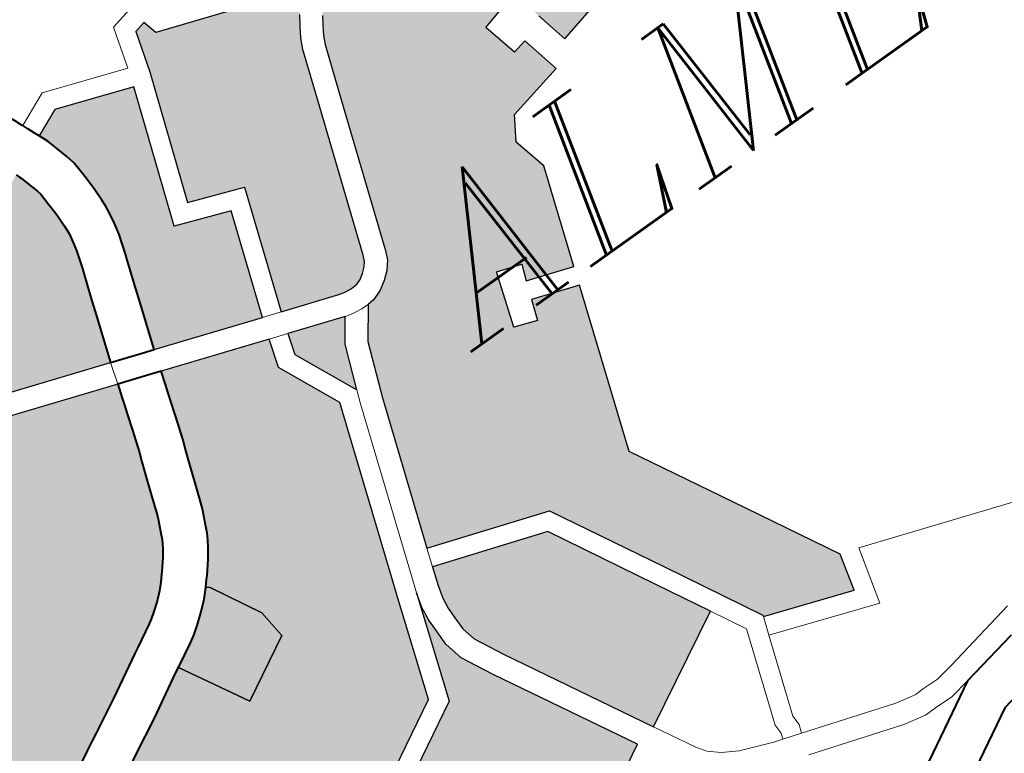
# Model space of a CAD drawing. Header units: metres. Extents: x 148316 to 148653, y 486436 to 486744.
# Tile 64 of 110: x 148546.57 to 148549.61, y 486715.5 to 486717.77. Entities that reach past the tile are written whole.
import ezdxf

# ---------------------------------------------------------------- set-up
doc = ezdxf.new("R2010")
doc.units = ezdxf.units.M
doc.header["$MEASUREMENT"] = 0
for name, color, linetype, lineweight in [('WVB-pen-brm-dik 018', 6, 'Continuous', 13), ('WVB-pen-dik 035', 1, 'Continuous', 40), ('WVB-raster-20%', 254, 'Continuous', 30), ('WVB-raster-60%', 253, 'Continuous', 30), ('WVB-tekst-dik 035', 1, 'Continuous', 40)]:
    doc.layers.add(name, color=color, linetype=linetype, lineweight=lineweight)
doc.styles.add('1 200   cursief   0.18', font='ITALICS.shx', dxfattribs={"height": 0.36})

# ---------------------------------------------------------------- blocks, each defined once
blk = doc.blocks.new('INZET')
at = {"layer": 'WVB-raster-20%'}
for points in [[(-0.09397846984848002, -0.07600942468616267), (-0.09416132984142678, -0.07526239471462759), (-0.09453794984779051, -0.07535419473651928), (-0.09449507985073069, -0.07552937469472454), (-0.0948180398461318, -0.07560842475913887), (-0.09486091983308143, -0.07543324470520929), (-0.09511582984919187, -0.07549590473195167), (-0.09504254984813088, -0.07579531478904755), (-0.09522563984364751, -0.07584012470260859), (-0.09529898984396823, -0.07554047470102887), (-0.09617760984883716, -0.0757559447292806), (-0.09629928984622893, -0.07523368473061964), (-0.09642027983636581, -0.0747159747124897), (-0.09695819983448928, -0.0725002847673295), (-0.0964528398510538, -0.07237037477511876), (-0.09604965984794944, -0.07227861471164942), (-0.09568393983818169, -0.07219420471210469), (-0.0955615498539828, -0.07218513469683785), (-0.09543777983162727, -0.07220647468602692), (-0.09531680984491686, -0.07226435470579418), (-0.0951421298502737, -0.07232481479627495), (-0.09497005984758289, -0.07235350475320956), (-0.09479709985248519, -0.07234659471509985), (-0.09462110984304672, -0.07232050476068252), (-0.09425793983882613, -0.07222523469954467), (-0.09198603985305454, -0.07166697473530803), (-0.08971970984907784, -0.07110376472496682), (-0.08923658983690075, -0.0709867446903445), (-0.08876232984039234, -0.0728303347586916), (-0.08906589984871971, -0.07371299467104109), (-0.09098083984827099, -0.07419204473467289), (-0.09337588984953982, -0.07475858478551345), (-0.09312107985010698, -0.07579955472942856)], [(-0.1011209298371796, -0.07698256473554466), (-0.1012231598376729, -0.07696795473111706), (-0.1013061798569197, -0.07694842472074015), (-0.102185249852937, -0.07664783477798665), (-0.1015314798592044, -0.07475421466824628), (-0.1023822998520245, -0.07443783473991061), (-0.1016886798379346, -0.07245863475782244), (-0.1015040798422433, -0.07182533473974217), (-0.1013211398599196, -0.07178467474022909), (-0.1012625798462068, -0.0720171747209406), (-0.09925202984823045, -0.07270875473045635), (-0.09852957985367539, -0.0725463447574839), (-0.09863433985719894, -0.07259218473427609), (-0.09876906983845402, -0.07264992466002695), (-0.09891148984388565, -0.07274058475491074), (-0.09905117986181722, -0.07283583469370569), (-0.09917167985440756, -0.07294296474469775), (-0.09929209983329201, -0.07307679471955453), (-0.09938811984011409, -0.07322405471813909), (-0.09948727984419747, -0.07338520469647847), (-0.0995653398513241, -0.0735478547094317), (-0.09986960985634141, -0.07442013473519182), (-0.1006479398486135, -0.0766683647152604), (-0.1006882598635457, -0.07676245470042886), (-0.1007378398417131, -0.07682348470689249), (-0.1008216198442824, -0.07689331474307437), (-0.1009117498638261, -0.0769519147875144), (-0.1009870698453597, -0.07697830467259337), (-0.1010680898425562, -0.07698256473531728)], [(-0.1024691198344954, -0.0765507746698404), (-0.1041190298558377, -0.07598661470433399), (-0.1038727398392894, -0.07525676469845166), (-0.1037824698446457, -0.07499080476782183), (-0.1036511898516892, -0.07460408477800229), (-0.1036313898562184, -0.07454570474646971), (-0.1035306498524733, -0.07422876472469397), (-0.1034894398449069, -0.07404604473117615), (-0.1034560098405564, -0.07386295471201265), (-0.1034450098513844, -0.07374565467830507), (-0.1034411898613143, -0.07364194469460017), (-0.1034338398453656, -0.07344611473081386), (-0.1034377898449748, -0.07335230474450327), (-0.103442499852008, -0.07318987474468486), (-0.1034476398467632, -0.07305927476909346), (-0.1034596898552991, -0.07292140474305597), (-0.103486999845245, -0.07278675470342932), (-0.1035443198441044, -0.07258416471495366), (-0.1035895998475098, -0.07242533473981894), (-0.1036146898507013, -0.07235879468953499), (-0.103650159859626, -0.07227316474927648), (-0.1032162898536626, -0.07208048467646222), (-0.1020213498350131, -0.07250080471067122), (-0.1027627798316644, -0.07461641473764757), (-0.1019106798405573, -0.07493327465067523)], [(-0.104781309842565, -0.07575987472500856), (-0.1072252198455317, -0.07492280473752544), (-0.1074090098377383, -0.07484315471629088), (-0.1075380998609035, -0.07474925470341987), (-0.1076776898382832, -0.07462233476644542), (-0.1077265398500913, -0.07456922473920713), (-0.1060723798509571, -0.07334889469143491), (-0.1042901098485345, -0.07255737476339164), (-0.1042657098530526, -0.07261629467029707), (-0.1042548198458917, -0.0726451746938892), (-0.1042176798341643, -0.07277540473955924), (-0.1041677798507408, -0.07295183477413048), (-0.1041535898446, -0.07302178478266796), (-0.1041464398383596, -0.07310355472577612), (-0.1041420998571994, -0.07321377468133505), (-0.1041373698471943, -0.07337716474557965), (-0.1041343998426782, -0.07344771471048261), (-0.1041407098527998, -0.07361594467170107), (-0.1041438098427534, -0.07370005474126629), (-0.1041501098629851, -0.07376723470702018), (-0.1041754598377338, -0.07390612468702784), (-0.1042068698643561, -0.07404540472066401), (-0.1042964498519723, -0.07432720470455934), (-0.1043140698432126, -0.0743791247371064), (-0.1044453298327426, -0.07476580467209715), (-0.104535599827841, -0.07503178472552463)], [(-0.1012190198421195, -0.08519334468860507), (-0.1024554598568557, -0.08293753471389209), (-0.1026872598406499, -0.0824855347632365), (-0.1027387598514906, -0.08225892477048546), (-0.1027387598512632, -0.08204775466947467), (-0.1027387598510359, -0.08186428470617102), (-0.1027174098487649, -0.08169350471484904), (-0.1026612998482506, -0.08149151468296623), (-0.1025779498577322, -0.08124145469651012), (-0.1025658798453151, -0.08120639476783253), (-0.100801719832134, -0.08179504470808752), (-0.0999147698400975, -0.08342442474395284), (-0.09946789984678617, -0.08424790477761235)]]:
    blk.add_hatch(color=256, dxfattribs=at).paths.add_polyline_path(points)
at = {"layer": 'WVB-raster-20%', "extrusion": (0, 0, -1)}
for points in [[(0.0974782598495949, -0.08527031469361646), (0.09732716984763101, -0.08469197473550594), (0.09820849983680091, -0.08307687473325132), (0.09905896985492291, -0.08151574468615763), (0.09819804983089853, -0.07898127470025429), (0.09892865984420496, -0.07873099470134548), (0.09904112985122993, -0.07904735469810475), (0.09939839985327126, -0.07892414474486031), (0.09911914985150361, -0.0780698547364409), (0.09873723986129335, -0.07820128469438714), (0.09882744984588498, -0.0784485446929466), (0.09810155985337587, -0.07869721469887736), (0.09757972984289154, -0.07716099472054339), (0.09771555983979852, -0.07661578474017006), (0.09748809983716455, -0.07625482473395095), (0.0965526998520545, -0.07604794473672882), (0.09669893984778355, -0.07541900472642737), (0.09693085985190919, -0.07547005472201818), (0.09707111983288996, -0.07490386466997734), (0.09670560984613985, -0.07481226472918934), (0.09724877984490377, -0.07257497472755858), (0.09807788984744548, -0.0727881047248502), (0.0984136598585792, -0.07287766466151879), (0.09849523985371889, -0.07291336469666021), (0.09860508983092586, -0.07296044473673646), (0.098718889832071, -0.07303286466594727), (0.09883541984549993, -0.07311233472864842), (0.09892455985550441, -0.07319158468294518), (0.09901375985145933, -0.0732907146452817), (0.09909243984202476, -0.07341137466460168), (0.09917961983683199, -0.07355308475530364), (0.09924131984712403, -0.07368163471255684), (0.09953900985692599, -0.07453501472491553), (0.1003212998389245, -0.07679470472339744), (0.10038579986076, -0.07694521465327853), (0.1004876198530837, -0.07707056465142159), (0.1006134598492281, -0.07717545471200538), (0.1007562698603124, -0.07726829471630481), (0.1009186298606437, -0.07732518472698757), (0.101026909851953, -0.07733088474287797), (0.101361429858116, -0.0777948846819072), (0.1016802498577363, -0.07863323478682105), (0.1024682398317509, -0.08092270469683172), (0.100594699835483, -0.08154786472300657), (0.09965118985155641, -0.08328116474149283), (0.0988447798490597, -0.08476718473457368), (0.09885306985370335, -0.08479121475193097)], [(0.1109722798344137, -0.08162154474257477), (0.1107495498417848, -0.08158125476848), (0.110617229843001, -0.08154315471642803), (0.1104286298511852, -0.0814618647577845), (0.1102694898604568, -0.08138479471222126), (0.109970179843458, -0.08121714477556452), (0.1097296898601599, -0.08108033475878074), (0.1096380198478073, -0.08102922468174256), (0.1090017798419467, -0.08067979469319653), (0.1085487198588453, -0.08043302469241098), (0.1083894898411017, -0.08034628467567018), (0.1082891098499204, -0.08029322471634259), (0.1077488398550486, -0.08000763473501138), (0.1070812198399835, -0.07963304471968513), (0.106990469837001, -0.07958418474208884), (0.1066346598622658, -0.07939263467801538), (0.1065672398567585, -0.07935044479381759), (0.1064652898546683, -0.07927747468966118), (0.1063325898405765, -0.07917352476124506), (0.1062082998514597, -0.07906688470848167), (0.1061157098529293, -0.07896788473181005), (0.1060393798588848, -0.07888160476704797), (0.1060058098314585, -0.07884366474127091), (0.1058736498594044, -0.07868031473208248), (0.1057892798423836, -0.07856577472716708), (0.1057511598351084, -0.0785041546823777), (0.1057178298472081, -0.07844380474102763), (0.1056741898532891, -0.07835446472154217), (0.1055830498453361, -0.07815033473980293), (0.1055468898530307, -0.07805681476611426), (0.105451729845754, -0.07778212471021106), (0.1053349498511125, -0.07745137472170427), (0.1052754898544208, -0.07728684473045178), (0.1052197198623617, -0.0771344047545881), (0.1051377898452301, -0.07689156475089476), (0.1051106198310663, -0.0768043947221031), (0.1050364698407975, -0.07656651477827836), (0.1050003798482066, -0.07645069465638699), (0.1049552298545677, -0.07630968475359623), (0.1048850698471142, -0.0760943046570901), (0.107351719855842, -0.07524944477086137), (0.1075836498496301, -0.07514891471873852), (0.1077594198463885, -0.07502105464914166), (0.1079247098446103, -0.0748707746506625), (0.1080096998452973, -0.07477838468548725), (0.1110419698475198, -0.07705436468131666), (0.1122954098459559, -0.08068776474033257), (0.1124693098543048, -0.08119966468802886), (0.112468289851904, -0.08120000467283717), (0.11204424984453, -0.08134449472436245), (0.1114850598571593, -0.08153605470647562), (0.1113449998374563, -0.08157058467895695), (0.1112312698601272, -0.08158936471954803)], [(0.1073563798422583, -0.08512457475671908), (0.1072128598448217, -0.08470248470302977), (0.1038010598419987, -0.08283714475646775), (0.103262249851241, -0.08123888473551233), (0.103193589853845, -0.08103289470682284), (0.1022569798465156, -0.07831163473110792), (0.1027163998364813, -0.07732580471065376), (0.1025800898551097, -0.07688272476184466), (0.1042227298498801, -0.07632105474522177), (0.1042891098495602, -0.07652480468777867), (0.1043328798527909, -0.0766615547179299), (0.1043681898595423, -0.0767748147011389), (0.104442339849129, -0.07701271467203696), (0.1044719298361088, -0.07710762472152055), (0.1045592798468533, -0.07736658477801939), (0.1046176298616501, -0.07752606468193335), (0.1046757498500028, -0.07768687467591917), (0.1047916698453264, -0.07801518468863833), (0.1048892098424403, -0.07829689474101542), (0.1049365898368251, -0.07841943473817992), (0.1050399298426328, -0.0786508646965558), (0.1050965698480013, -0.07876682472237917), (0.105146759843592, -0.07885771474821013), (0.1052088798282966, -0.07895811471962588), (0.1053194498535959, -0.07910825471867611), (0.1054713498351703, -0.07929598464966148), (0.1055151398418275, -0.0793454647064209), (0.1055937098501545, -0.07943426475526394), (0.10554234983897, -0.07947904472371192), (0.1051211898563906, -0.08025761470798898), (0.1050707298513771, -0.08072187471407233), (0.1060633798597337, -0.08126361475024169), (0.106655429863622, -0.08019881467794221), (0.1066586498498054, -0.08020054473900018), (0.1067440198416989, -0.0802465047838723), (0.1074139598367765, -0.08062239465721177), (0.1079619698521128, -0.080912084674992), (0.1080584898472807, -0.08096310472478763), (0.1082138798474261, -0.08104774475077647), (0.1086658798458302, -0.08129393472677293), (0.1092942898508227, -0.08163906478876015)], [(0.1019295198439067, -0.07830408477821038), (0.1016722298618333, -0.07762750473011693), (0.1014210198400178, -0.07727904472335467), (0.1022960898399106, -0.07697983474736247), (0.1023957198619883, -0.07730370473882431)], [(0.1052679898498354, -0.08713251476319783), (0.1051840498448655, -0.08713251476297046), (0.1051012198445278, -0.08712215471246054), (0.1049776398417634, -0.08710156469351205), (0.1048216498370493, -0.08703916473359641), (0.1042114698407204, -0.08671613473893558), (0.1015751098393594, -0.0852718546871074), (0.1027646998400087, -0.08310153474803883), (0.1030187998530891, -0.0826060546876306), (0.1030887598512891, -0.08229818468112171), (0.1030887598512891, -0.0820477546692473), (0.1030887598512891, -0.08184250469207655), (0.1030615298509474, -0.08162458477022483), (0.1029961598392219, -0.08138927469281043), (0.1035572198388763, -0.08304574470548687), (0.1069664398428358, -0.08490966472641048), (0.1075526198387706, -0.08663356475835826), (0.1074312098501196, -0.08661149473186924), (0.1072697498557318, -0.08659803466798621), (0.1071322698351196, -0.08659803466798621), (0.1069885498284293, -0.08661241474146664), (0.1066910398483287, -0.08669001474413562), (0.1053866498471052, -0.08711273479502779)]]:
    blk.add_hatch(color=256, dxfattribs=at).paths.add_polyline_path(points)
at = {"layer": 'WVB-raster-60%'}
blk.add_hatch(color=256, dxfattribs=at).paths.add_polyline_path([(-0.1060633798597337, -0.08126361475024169), (-0.106655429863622, -0.08019881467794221), (-0.1062827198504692, -0.07999815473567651), (-0.106177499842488, -0.07993232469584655), (-0.1060455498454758, -0.07983787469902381), (-0.1058886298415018, -0.07971494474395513), (-0.1057232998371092, -0.07957310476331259), (-0.105597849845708, -0.07943894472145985), (-0.1055937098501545, -0.07943426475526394), (-0.10554234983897, -0.07947904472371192), (-0.1051211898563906, -0.08025761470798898), (-0.1050707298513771, -0.08072187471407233)])
at = {"layer": 'WVB-pen-brm-dik 018'}
for p, q in [((-0.1017424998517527, -0.07157101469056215), (-0.1013944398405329, -0.07149364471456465)), ((-0.1013944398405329, -0.07149364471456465), (-0.1017424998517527, -0.07157101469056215)), ((-0.1019299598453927, -0.0722149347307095), (-0.1017424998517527, -0.07157101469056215)), ((-0.1017424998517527, -0.07157101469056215), (-0.1019299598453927, -0.0722149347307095)), ((-0.103766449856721, -0.07199656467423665), (-0.1032291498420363, -0.07175794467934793)), ((-0.1032291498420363, -0.07175794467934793), (-0.103766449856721, -0.07199656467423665)), ((-0.1032291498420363, -0.07175794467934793), (-0.1019299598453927, -0.0722149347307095)), ((-0.1019299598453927, -0.0722149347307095), (-0.1032291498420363, -0.07175794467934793)), ((-0.1015040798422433, -0.07182533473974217), (-0.1013211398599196, -0.07178467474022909)), ((-0.1013211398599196, -0.07178467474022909), (-0.1012625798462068, -0.0720171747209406)), ((-0.1038178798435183, -0.07187483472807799), (-0.1037692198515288, -0.07199000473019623)), ((-0.1016886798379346, -0.07245863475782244), (-0.1015040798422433, -0.07182533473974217)), ((-0.1037692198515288, -0.07199000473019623), (-0.103766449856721, -0.07199656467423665)), ((-0.103766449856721, -0.07199656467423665), (-0.1037302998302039, -0.07208215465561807)), ((-0.1037302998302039, -0.07208215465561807), (-0.103677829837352, -0.07220637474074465)), ((-0.1036501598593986, -0.07227316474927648), (-0.10321628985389, -0.07208048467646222)), ((-0.10321628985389, -0.07208048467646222), (-0.1020213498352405, -0.07250080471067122)), ((-0.1012625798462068, -0.0720171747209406), (-0.09925202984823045, -0.07270875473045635)), ((-0.103677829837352, -0.07220637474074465), (-0.1036501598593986, -0.07227316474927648)), ((-0.1020213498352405, -0.07250080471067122), (-0.1027627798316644, -0.07461641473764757)), ((-0.1023822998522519, -0.07443783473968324), (-0.1016886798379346, -0.07245863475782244)), ((-0.09929209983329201, -0.0730767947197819), (-0.09938811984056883, -0.07322405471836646)), ((-0.09938811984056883, -0.07322405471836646), (-0.09948727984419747, -0.07338520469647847)), ((-0.09909243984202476, -0.07341137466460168), (-0.09901375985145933, -0.0732907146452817)), ((-0.09948727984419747, -0.07338520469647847), (-0.0995653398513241, -0.07354785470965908)), ((-0.09917961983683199, -0.07355308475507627), (-0.09909243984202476, -0.07341137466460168)), ((-0.0995653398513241, -0.07354785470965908), (-0.09986960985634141, -0.07442013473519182)), ((-0.09924131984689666, -0.07368163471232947), (-0.09917961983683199, -0.07355308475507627)), ((-0.09953900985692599, -0.07453501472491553), (-0.09924131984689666, -0.07368163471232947)), ((-0.1015314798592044, -0.07475421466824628), (-0.1023822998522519, -0.07443783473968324)), ((-0.09986960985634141, -0.07442013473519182), (-0.1006479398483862, -0.07666836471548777)), ((-0.1003212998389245, -0.07679470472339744), (-0.09953900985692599, -0.07453501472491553)), ((-0.1027627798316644, -0.07461641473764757), (-0.1019106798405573, -0.07493327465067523)), ((-0.102185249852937, -0.07664783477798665), (-0.1015314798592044, -0.07475421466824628)), ((-0.09670560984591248, -0.07481226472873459), (-0.09707111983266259, -0.07490386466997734)), ((-0.1047813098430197, -0.0757598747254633), (-0.1072252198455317, -0.07492280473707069)), ((-0.1019106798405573, -0.07493327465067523), (-0.1024691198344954, -0.0765507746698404)), ((-0.09707111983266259, -0.07490386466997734), (-0.09693085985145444, -0.07547005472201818)), ((-0.1073517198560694, -0.075249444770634), (-0.1048850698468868, -0.0760943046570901)), ((-0.09617760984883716, -0.0757559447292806), (-0.09629928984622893, -0.07523368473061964)), ((-0.09693085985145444, -0.07547005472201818), (-0.09669893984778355, -0.07541900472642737)), ((-0.09669893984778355, -0.07541900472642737), (-0.09655269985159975, -0.07604794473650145)), ((-0.0952989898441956, -0.07554047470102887), (-0.09617760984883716, -0.0757559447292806)), ((-0.1048850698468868, -0.0760943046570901), (-0.1047813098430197, -0.0757598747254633)), ((-0.1047813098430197, -0.0757598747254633), (-0.1048850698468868, -0.0760943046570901)), ((-0.1042986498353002, -0.07592519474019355), (-0.1047813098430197, -0.0757598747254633)), ((-0.1041190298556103, -0.07598661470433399), (-0.1042986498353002, -0.07592519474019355)), ((-0.1024691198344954, -0.0765507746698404), (-0.1041190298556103, -0.07598661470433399)), ((-0.09655269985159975, -0.07604794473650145), (-0.09748809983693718, -0.07625482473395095)), ((-0.1048850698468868, -0.0760943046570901), (-0.104411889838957, -0.07625637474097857)), ((-0.104411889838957, -0.07625637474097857), (-0.1042227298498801, -0.07632105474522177)), ((-0.1042227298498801, -0.07632105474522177), (-0.1025800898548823, -0.07688272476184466)), ((-0.09748809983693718, -0.07625482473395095), (-0.09771555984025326, -0.0766157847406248)), ((-0.1024691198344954, -0.0765507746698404), (-0.102185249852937, -0.07664783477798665)), ((-0.102185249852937, -0.07664783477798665), (-0.1024691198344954, -0.0765507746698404)), ((-0.1013061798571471, -0.07694842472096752), (-0.102185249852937, -0.07664783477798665)), ((-0.1006479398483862, -0.07666836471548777), (-0.1006882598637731, -0.07676245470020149)), ((-0.09771555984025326, -0.0766157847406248), (-0.09757972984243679, -0.07716099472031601)), ((-0.1007378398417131, -0.07682348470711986), (-0.100821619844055, -0.07689331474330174)), ((-0.1006882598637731, -0.07676245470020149), (-0.1007378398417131, -0.07682348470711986)), ((-0.10038579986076, -0.07694521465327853), (-0.1003212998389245, -0.07679470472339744)), ((-0.1025800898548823, -0.07688272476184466), (-0.1027163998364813, -0.07732580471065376)), ((-0.1022960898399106, -0.07697983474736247), (-0.1025800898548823, -0.07688272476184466)), ((-0.1025800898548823, -0.07688272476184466), (-0.1022960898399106, -0.07697983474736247)), ((-0.1023957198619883, -0.07730370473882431), (-0.1022960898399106, -0.07697983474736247)), ((-0.1022960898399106, -0.07697983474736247), (-0.1014210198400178, -0.07727904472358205)), ((-0.1012231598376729, -0.07696795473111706), (-0.1013061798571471, -0.07694842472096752)), ((-0.1011209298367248, -0.07698256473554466), (-0.1012231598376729, -0.07696795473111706)), ((-0.1010680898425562, -0.07698256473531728), (-0.1011209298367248, -0.07698256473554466)), ((-0.1009870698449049, -0.07697830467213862), (-0.1010680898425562, -0.07698256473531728)), ((-0.1009117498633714, -0.07695191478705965), (-0.1009870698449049, -0.07697830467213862)), ((-0.100821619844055, -0.07689331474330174), (-0.1009117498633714, -0.07695191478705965)), ((-0.1004876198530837, -0.07707056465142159), (-0.10038579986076, -0.07694521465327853)), ((-0.1006134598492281, -0.07717545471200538), (-0.1004876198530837, -0.07707056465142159)), ((-0.1014210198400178, -0.07727904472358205), (-0.1016722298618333, -0.07762750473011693)), ((-0.1014031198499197, -0.07728516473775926), (-0.1014210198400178, -0.07727904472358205)), ((-0.1014210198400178, -0.07727904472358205), (-0.1014031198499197, -0.07728516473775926)), ((-0.1012881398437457, -0.07731223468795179), (-0.1014031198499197, -0.07728516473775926)), ((-0.1014031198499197, -0.07728516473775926), (-0.1012881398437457, -0.07731223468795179)), ((-0.1009186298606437, -0.07732518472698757), (-0.100756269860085, -0.07726829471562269)), ((-0.100756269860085, -0.07726829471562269), (-0.1006134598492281, -0.07717545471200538)), ((-0.09757972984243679, -0.07716099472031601), (-0.09810155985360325, -0.07869721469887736)), ((-0.1027163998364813, -0.07732580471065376), (-0.1022569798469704, -0.07831163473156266)), ((-0.1019295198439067, -0.07830408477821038), (-0.1023957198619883, -0.07730370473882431)), ((-0.101361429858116, -0.0777948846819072), (-0.101026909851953, -0.07733088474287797)), ((-0.1011458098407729, -0.07733256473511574), (-0.1012881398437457, -0.07731223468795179)), ((-0.1012881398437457, -0.07731223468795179), (-0.1011458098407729, -0.07733256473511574)), ((-0.1010588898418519, -0.07733256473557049), (-0.1011458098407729, -0.07733256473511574)), ((-0.1011458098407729, -0.07733256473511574), (-0.1010588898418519, -0.07733256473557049)), ((-0.101026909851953, -0.07733088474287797), (-0.1010588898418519, -0.07733256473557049)), ((-0.1010588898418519, -0.07733256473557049), (-0.101026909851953, -0.07733088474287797)), ((-0.101026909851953, -0.07733088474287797), (-0.1009186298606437, -0.07732518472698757)), ((-0.1016722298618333, -0.07762750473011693), (-0.1019295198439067, -0.07830408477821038)), ((-0.1016802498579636, -0.07863323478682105), (-0.101361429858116, -0.0777948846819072)), ((-0.09911914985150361, -0.0780698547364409), (-0.09939839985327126, -0.07892414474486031)), ((-0.09873723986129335, -0.07820128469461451), (-0.09911914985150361, -0.0780698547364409)), ((-0.09882744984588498, -0.0784485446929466), (-0.09873723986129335, -0.07820128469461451)), ((-0.1022569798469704, -0.07831163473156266), (-0.103193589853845, -0.08103289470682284)), ((-0.1020093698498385, -0.07851405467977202), (-0.1019295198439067, -0.07830408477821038)), ((-0.1019295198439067, -0.07830408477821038), (-0.1020093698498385, -0.07851405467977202)), ((-0.09810155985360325, -0.07869721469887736), (-0.09882744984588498, -0.0784485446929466)), ((-0.1029094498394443, -0.08112915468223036), (-0.1020093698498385, -0.07851405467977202)), ((-0.1020093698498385, -0.07851405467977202), (-0.1029094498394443, -0.08112915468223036)), ((-0.1024682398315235, -0.08092270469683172), (-0.1016802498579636, -0.07863323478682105)), ((-0.09904112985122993, -0.07904735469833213), (-0.09892865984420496, -0.07873099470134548)), ((-0.09892865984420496, -0.07873099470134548), (-0.09819804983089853, -0.07898127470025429)), ((-0.09939839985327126, -0.07892414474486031), (-0.09904112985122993, -0.07904735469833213)), ((-0.09819804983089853, -0.07898127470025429), (-0.09905896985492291, -0.08151574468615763)), ((-0.1024682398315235, -0.08092270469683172), (-0.1025658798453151, -0.08120639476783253)), ((-0.1025658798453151, -0.08120639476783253), (-0.1024682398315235, -0.08092270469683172)), ((-0.100594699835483, -0.08154786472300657), (-0.1024682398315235, -0.08092270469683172)), ((-0.103193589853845, -0.08103289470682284), (-0.1032622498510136, -0.08123888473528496)), ((-0.1029961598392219, -0.08138927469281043), (-0.1029094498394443, -0.08112915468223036)), ((-0.1029094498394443, -0.08112915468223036), (-0.1029961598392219, -0.08138927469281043)), ((-0.1025779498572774, -0.08124145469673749), (-0.1025658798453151, -0.08120639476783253)), ((-0.1025658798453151, -0.08120639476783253), (-0.100801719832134, -0.08179504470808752)), ((-0.1032622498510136, -0.08123888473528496), (-0.1038010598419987, -0.08283714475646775)), ((-0.1035572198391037, -0.08304574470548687), (-0.1029961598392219, -0.08138927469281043)), ((-0.1029961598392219, -0.08138927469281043), (-0.1030615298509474, -0.08162458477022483)), ((-0.1026612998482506, -0.08149151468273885), (-0.1025779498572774, -0.08124145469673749)), ((-0.1027174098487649, -0.08169350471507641), (-0.1026612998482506, -0.08149151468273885)), ((-0.09905896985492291, -0.08151574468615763), (-0.09820849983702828, -0.08307687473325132)), ((-0.1030615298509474, -0.08162458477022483), (-0.1030887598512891, -0.08184250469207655)), ((-0.1027387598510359, -0.08186428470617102), (-0.1027174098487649, -0.08169350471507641)), ((-0.09965118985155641, -0.08328116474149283), (-0.100594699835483, -0.08154786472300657)), ((-0.1030887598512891, -0.08184250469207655), (-0.1030887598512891, -0.0820477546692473)), ((-0.100801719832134, -0.08179504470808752), (-0.0999147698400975, -0.08342442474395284)), ((-0.1027387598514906, -0.0820477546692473), (-0.1027387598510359, -0.08186428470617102)), ((-0.1030887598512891, -0.0820477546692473), (-0.1030887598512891, -0.08229818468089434)), ((-0.1027387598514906, -0.08225892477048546), (-0.1027387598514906, -0.0820477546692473)), ((-0.1030887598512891, -0.08229818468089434), (-0.1030187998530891, -0.0826060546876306)), ((-0.1026872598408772, -0.0824855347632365), (-0.1027387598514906, -0.08225892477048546)), ((-0.1024554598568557, -0.08293753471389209), (-0.1026872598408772, -0.0824855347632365)), ((-0.1030187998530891, -0.0826060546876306), (-0.1027646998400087, -0.08310153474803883)), ((-0.1038010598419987, -0.08283714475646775), (-0.1072128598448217, -0.08470248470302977)), ((-0.1069664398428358, -0.08490966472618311), (-0.1035572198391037, -0.08304574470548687)), ((-0.1012190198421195, -0.08519334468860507), (-0.1024554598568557, -0.08293753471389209)), ((-0.1027646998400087, -0.08310153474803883), (-0.101575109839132, -0.08527185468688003)), ((-0.09820849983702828, -0.08307687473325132), (-0.09732716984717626, -0.08469197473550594)), ((-0.0988447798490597, -0.08476718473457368), (-0.09965118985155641, -0.08328116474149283)), ((-0.0999147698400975, -0.08342442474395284), (-0.09946789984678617, -0.08424790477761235)), ((-0.09946789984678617, -0.08424790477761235), (-0.1012190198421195, -0.08519334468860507)), ((-0.09946789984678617, -0.08424790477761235), (-0.09917143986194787, -0.08479422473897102)), ((-0.09917143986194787, -0.08479422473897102), (-0.09946789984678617, -0.08424790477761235)), ((-0.09732716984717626, -0.08469197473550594), (-0.09747825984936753, -0.08527031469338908)), ((-0.09917143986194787, -0.08479422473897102), (-0.09967619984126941, -0.08625830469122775)), ((-0.09967619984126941, -0.08625830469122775), (-0.09917143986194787, -0.08479422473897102)), ((-0.09895084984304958, -0.08507484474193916), (-0.09885306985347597, -0.08479121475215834)), ((-0.09885306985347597, -0.08479121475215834), (-0.09895084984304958, -0.08507484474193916)), ((-0.09885306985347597, -0.08479121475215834), (-0.0988447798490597, -0.08476718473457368)), ((-0.09747825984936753, -0.08527031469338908), (-0.09885306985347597, -0.08479121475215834)), ((-0.09704043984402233, -0.08478127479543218), (-0.09727013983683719, -0.08566053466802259)), ((-0.09727013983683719, -0.08566053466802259), (-0.09704043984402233, -0.08478127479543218)), ((-0.09442188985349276, -0.08567341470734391), (-0.09704043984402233, -0.08478127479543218)), ((-0.09704043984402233, -0.08478127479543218), (-0.09442188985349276, -0.08567341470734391)), ((-0.09895084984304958, -0.08507484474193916), (-0.09937471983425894, -0.08630426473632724)), ((-0.09937471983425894, -0.08630426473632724), (-0.09895084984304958, -0.08507484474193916)), ((-0.09727013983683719, -0.08566053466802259), (-0.09895084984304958, -0.08507484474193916)), ((-0.09895084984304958, -0.08507484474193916), (-0.09727013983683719, -0.08566053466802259)), ((-0.101575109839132, -0.08527185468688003), (-0.1042114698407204, -0.08671613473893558)), ((-0.1012190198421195, -0.08519334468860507), (-0.1008703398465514, -0.08582947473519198)), ((-0.1008703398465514, -0.08582947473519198), (-0.1012190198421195, -0.08519334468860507)), ((-0.1008703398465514, -0.08582947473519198), (-0.100766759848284, -0.0859744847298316)), ((-0.100766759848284, -0.0859744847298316), (-0.1008703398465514, -0.08582947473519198)), ((-0.100766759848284, -0.0859744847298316), (-0.1005999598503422, -0.08612043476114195)), ((-0.1005999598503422, -0.08612043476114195), (-0.100766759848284, -0.0859744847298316)), ((-0.1005999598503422, -0.08612043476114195), (-0.1003591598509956, -0.08626273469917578)), ((-0.1003591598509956, -0.08626273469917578), (-0.1005999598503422, -0.08612043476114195)), ((-0.1003591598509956, -0.08626273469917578), (-0.09984295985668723, -0.0864621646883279)), ((-0.09984295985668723, -0.0864621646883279), (-0.1003591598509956, -0.08626273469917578)), ((-0.09967619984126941, -0.08625830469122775), (-0.09967153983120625, -0.08641694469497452)), ((-0.09967153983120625, -0.08641694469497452), (-0.09967619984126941, -0.08625830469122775)), ((-0.09937471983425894, -0.08630426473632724), (-0.09936997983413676, -0.0864655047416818)), ((-0.09936997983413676, -0.0864655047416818), (-0.09937471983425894, -0.08630426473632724)), ((-0.09984295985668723, -0.0864621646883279), (-0.09970414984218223, -0.08650665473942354)), ((-0.09970414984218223, -0.08650665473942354), (-0.09984295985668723, -0.0864621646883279)), ((-0.09967153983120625, -0.08641694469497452), (-0.09970414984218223, -0.08650665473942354)), ((-0.09970414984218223, -0.08650665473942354), (-0.09967153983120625, -0.08641694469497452)), ((-0.09970414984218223, -0.08650665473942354), (-0.09941824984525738, -0.08659828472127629)), ((-0.09941824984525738, -0.08659828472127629), (-0.09970414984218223, -0.08650665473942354)), ((-0.09936997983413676, -0.0864655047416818), (-0.09941824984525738, -0.08659828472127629)), ((-0.09941824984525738, -0.08659828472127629), (-0.09936997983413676, -0.0864655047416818)), ((-0.09941824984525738, -0.08659828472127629), (-0.09796113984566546, -0.08706531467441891)), ((-0.09796113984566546, -0.08706531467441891), (-0.09941824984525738, -0.08659828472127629)), ((-0.09692329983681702, -0.08708130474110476), (-0.09568968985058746, -0.08683708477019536)), ((-0.09568968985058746, -0.08683708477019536), (-0.09692329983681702, -0.08708130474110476)), ((-0.09805143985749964, -0.08740391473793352), (-0.09951582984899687, -0.08693455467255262)), ((-0.09951582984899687, -0.08693455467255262), (-0.09805143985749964, -0.08740391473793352)), ((-0.09796113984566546, -0.08706531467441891), (-0.09763343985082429, -0.08713553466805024)), ((-0.09763343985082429, -0.08713553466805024), (-0.09796113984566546, -0.08706531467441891)), ((-0.09763343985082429, -0.08713553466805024), (-0.09750445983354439, -0.08712604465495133)), ((-0.09750445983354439, -0.08712604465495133), (-0.09763343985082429, -0.08713553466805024)), ((-0.09750445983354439, -0.08712604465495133), (-0.09722652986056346, -0.08713472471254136)), ((-0.09722652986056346, -0.08713472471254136), (-0.09750445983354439, -0.08712604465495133)), ((-0.09722652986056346, -0.08713472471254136), (-0.09692329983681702, -0.08708130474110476)), ((-0.09692329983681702, -0.08708130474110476), (-0.09722652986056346, -0.08713472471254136)), ((-0.09686256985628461, -0.08742599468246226), (-0.09590632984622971, -0.08724074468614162)), ((-0.09831066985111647, -0.08822508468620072), (-0.09686256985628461, -0.08742599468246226)), ((-0.09769889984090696, -0.08747945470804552), (-0.09805143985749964, -0.08740391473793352)), ((-0.09805143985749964, -0.08740391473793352), (-0.09769889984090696, -0.08747945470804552)), ((-0.09686256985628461, -0.08742599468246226), (-0.09720136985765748, -0.08748568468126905)), ((-0.09720136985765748, -0.08748568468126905), (-0.09686256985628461, -0.08742599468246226)), ((-0.09750689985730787, -0.08747613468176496), (-0.09769889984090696, -0.08747945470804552)), ((-0.09769889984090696, -0.08747945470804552), (-0.09750689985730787, -0.08747613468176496)), ((-0.09720136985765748, -0.08748568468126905), (-0.09750689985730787, -0.08747613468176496)), ((-0.09750689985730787, -0.08747613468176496), (-0.09720136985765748, -0.08748568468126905)), ((-0.09662102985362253, -0.08809221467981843), (-0.09807482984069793, -0.08889444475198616))]:
    blk.add_line(p, q, dxfattribs=at)
at = {"layer": 'WVB-pen-dik 035', "flags": 128}
for points in [[(-0.1037664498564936, -0.07199656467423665), (-0.1037692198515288, -0.07199000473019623), (-0.1038178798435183, -0.07187483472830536), (-0.1039967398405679, -0.07147955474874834), (-0.1041977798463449, -0.07101768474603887), (-0.1043899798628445, -0.07060287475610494), (-0.1046839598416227, -0.06994101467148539), (-0.1049252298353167, -0.06939527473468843)], [(-0.103650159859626, -0.07227316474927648), (-0.1036778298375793, -0.07220637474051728), (-0.1037302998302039, -0.07208215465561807), (-0.1037664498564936, -0.07199656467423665)], [(-0.1038727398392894, -0.07525676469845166), (-0.1037824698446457, -0.07499080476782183), (-0.1036511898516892, -0.07460408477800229), (-0.1036313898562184, -0.07454570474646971), (-0.1035306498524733, -0.07422876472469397), (-0.1034894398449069, -0.07404604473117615), (-0.1034560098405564, -0.07386295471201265), (-0.1034450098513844, -0.07374565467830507), (-0.1034411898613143, -0.07364194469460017), (-0.1034338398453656, -0.07344611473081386), (-0.1034377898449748, -0.07335230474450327), (-0.103442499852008, -0.07318987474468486), (-0.1034476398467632, -0.07305927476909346), (-0.1034596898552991, -0.07292140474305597), (-0.103486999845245, -0.07278675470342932), (-0.1035443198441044, -0.07258416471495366), (-0.1035895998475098, -0.07242533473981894), (-0.1036146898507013, -0.07235879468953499), (-0.103650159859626, -0.07227316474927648)], [(-0.1042901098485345, -0.07255737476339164), (-0.1042657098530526, -0.07261629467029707), (-0.1042548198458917, -0.0726451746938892), (-0.1042176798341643, -0.07277540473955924), (-0.1041677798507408, -0.07295183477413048), (-0.1041535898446, -0.07302178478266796), (-0.1041464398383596, -0.07310355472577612), (-0.1041420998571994, -0.07321377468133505), (-0.1041373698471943, -0.07337716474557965), (-0.1041343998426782, -0.07344771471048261), (-0.1041407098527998, -0.07361594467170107), (-0.1041438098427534, -0.07370005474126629), (-0.1041501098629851, -0.07376723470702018), (-0.1041754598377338, -0.07390612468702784), (-0.1042068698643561, -0.07404540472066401), (-0.1042964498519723, -0.07432720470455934), (-0.1043140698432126, -0.0743791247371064), (-0.1044453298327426, -0.07476580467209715), (-0.104535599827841, -0.07503178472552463)], [(-0.104535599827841, -0.07503178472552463), (-0.104781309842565, -0.07575987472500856)], [(-0.1041190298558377, -0.07598661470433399), (-0.1038727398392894, -0.07525676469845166)], [(-0.104781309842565, -0.07575987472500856), (-0.1042986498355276, -0.07592519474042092)], [(-0.1042986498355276, -0.07592519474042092), (-0.1041190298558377, -0.07598661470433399)], [(-0.1048850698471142, -0.0760943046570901), (-0.1049552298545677, -0.07630968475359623), (-0.1050003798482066, -0.07645069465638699), (-0.1050364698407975, -0.07656651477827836), (-0.1051106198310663, -0.0768043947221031), (-0.1051377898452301, -0.07689156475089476), (-0.1052197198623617, -0.0771344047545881), (-0.1052754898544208, -0.07728684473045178), (-0.1053349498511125, -0.07745137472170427), (-0.105451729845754, -0.07778212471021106)], [(-0.104411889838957, -0.0762563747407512), (-0.1048850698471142, -0.0760943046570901)], [(-0.1047916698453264, -0.07801518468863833), (-0.1046757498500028, -0.07768687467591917), (-0.1046176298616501, -0.07752606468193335), (-0.1045592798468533, -0.07736658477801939), (-0.1044719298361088, -0.07710762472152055), (-0.104442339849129, -0.07701271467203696), (-0.1043681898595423, -0.0767748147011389), (-0.1043328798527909, -0.0766615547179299), (-0.1042891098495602, -0.07652480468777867), (-0.1042227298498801, -0.07632105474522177)], [(-0.1042227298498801, -0.07632105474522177), (-0.104411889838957, -0.0762563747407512)], [(-0.105451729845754, -0.07778212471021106), (-0.1055468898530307, -0.07805681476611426), (-0.1055830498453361, -0.07815033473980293), (-0.1056741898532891, -0.07835446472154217), (-0.1057178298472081, -0.07844380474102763), (-0.1057511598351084, -0.0785041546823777), (-0.1057892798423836, -0.07856577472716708), (-0.1058736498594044, -0.07868031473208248), (-0.1060058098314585, -0.07884366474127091), (-0.1060393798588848, -0.07888160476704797), (-0.1061157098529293, -0.07896788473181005), (-0.1062082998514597, -0.07906688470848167), (-0.1063325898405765, -0.07917352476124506), (-0.1064652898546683, -0.07927747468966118), (-0.1065672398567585, -0.07935044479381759), (-0.1066346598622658, -0.07939263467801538), (-0.106990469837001, -0.07958418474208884), (-0.1070812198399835, -0.07963304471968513), (-0.1077488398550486, -0.08000763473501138), (-0.1082891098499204, -0.08029322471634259), (-0.1083894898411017, -0.08034628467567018), (-0.1085487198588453, -0.08043302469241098), (-0.1090017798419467, -0.08067979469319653)], [(-0.1055937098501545, -0.07943426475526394), (-0.1055151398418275, -0.0793454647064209), (-0.1054713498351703, -0.07929598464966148), (-0.1053194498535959, -0.07910825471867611), (-0.1052088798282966, -0.07895811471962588), (-0.105146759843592, -0.07885771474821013), (-0.1050965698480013, -0.07876682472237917), (-0.1050399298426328, -0.0786508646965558), (-0.1049365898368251, -0.07841943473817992), (-0.1048892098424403, -0.07829689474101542), (-0.1047916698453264, -0.07801518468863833)], [(-0.106655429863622, -0.08019881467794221), (-0.1062827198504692, -0.07999815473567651), (-0.106177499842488, -0.07993232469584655), (-0.1060455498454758, -0.07983787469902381), (-0.1058886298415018, -0.07971494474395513), (-0.1057232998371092, -0.07957310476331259), (-0.105597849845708, -0.07943894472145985), (-0.1055937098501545, -0.07943426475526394)], [(-0.1092942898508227, -0.08163906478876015), (-0.1086658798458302, -0.08129393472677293), (-0.1082138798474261, -0.08104774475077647), (-0.1080584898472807, -0.08096310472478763), (-0.1079619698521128, -0.080912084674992), (-0.1074139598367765, -0.08062239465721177), (-0.1067440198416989, -0.0802465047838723), (-0.1066586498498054, -0.08020054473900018), (-0.106655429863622, -0.08019881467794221)], [(-0.09590632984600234, -0.08724074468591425), (-0.09686256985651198, -0.08742599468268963)], [(-0.09686256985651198, -0.08742599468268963), (-0.09831066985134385, -0.08822508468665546)], [(-0.09807482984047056, -0.08889444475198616), (-0.0966210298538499, -0.08809221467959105), (-0.0956918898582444, -0.08791084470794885)]]:
    blk.add_lwpolyline(points, dxfattribs=at)
at = {"layer": 'WVB-raster-20%', "flags": 128}
for points in [[(-0.09629928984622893, -0.07523368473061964), (-0.09617760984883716, -0.0757559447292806), (-0.09529898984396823, -0.07554047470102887)], [(-0.09925202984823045, -0.07270875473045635), (-0.1012625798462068, -0.0720171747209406), (-0.1013211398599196, -0.07178467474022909), (-0.1015040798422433, -0.07182533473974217), (-0.1016886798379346, -0.07245863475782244), (-0.1023822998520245, -0.07443783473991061), (-0.1015314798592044, -0.07475421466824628), (-0.102185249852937, -0.07664783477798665), (-0.1013061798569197, -0.07694842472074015), (-0.1012231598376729, -0.07696795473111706), (-0.1011209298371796, -0.07698256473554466), (-0.1010680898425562, -0.07698256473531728), (-0.1009870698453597, -0.07697830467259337), (-0.1009117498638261, -0.0769519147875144), (-0.1008216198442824, -0.07689331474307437), (-0.1007378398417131, -0.07682348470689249), (-0.1006882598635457, -0.07676245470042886), (-0.1006479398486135, -0.0766683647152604), (-0.09986960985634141, -0.07442013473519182), (-0.0995653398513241, -0.0735478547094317), (-0.09948727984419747, -0.07338520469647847), (-0.09938811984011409, -0.07322405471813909), (-0.09929209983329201, -0.07307679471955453)], [(-0.1072252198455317, -0.07492280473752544), (-0.104781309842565, -0.07575987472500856), (-0.104535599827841, -0.07503178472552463), (-0.1044453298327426, -0.07476580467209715), (-0.1043140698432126, -0.0743791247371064), (-0.1042964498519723, -0.07432720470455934), (-0.1042068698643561, -0.07404540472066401), (-0.1041754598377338, -0.07390612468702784), (-0.1041501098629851, -0.07376723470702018), (-0.1041438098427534, -0.07370005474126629), (-0.1041407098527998, -0.07361594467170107), (-0.1041343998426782, -0.07344771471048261), (-0.1041373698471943, -0.07337716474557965), (-0.1041420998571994, -0.07321377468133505), (-0.1041464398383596, -0.07310355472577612), (-0.1041535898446, -0.07302178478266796), (-0.1041677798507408, -0.07295183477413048), (-0.1042176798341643, -0.07277540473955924), (-0.1042548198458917, -0.0726451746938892), (-0.1042657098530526, -0.07261629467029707)], [(-0.09901375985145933, -0.0732907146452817), (-0.09909243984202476, -0.07341137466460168), (-0.09917961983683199, -0.07355308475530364), (-0.09924131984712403, -0.07368163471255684), (-0.09953900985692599, -0.07453501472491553), (-0.1003212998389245, -0.07679470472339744), (-0.10038579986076, -0.07694521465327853), (-0.1004876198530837, -0.07707056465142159), (-0.1006134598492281, -0.07717545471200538), (-0.1007562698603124, -0.07726829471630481), (-0.1009186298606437, -0.07732518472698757), (-0.101026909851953, -0.07733088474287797), (-0.101361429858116, -0.0777948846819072), (-0.1016802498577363, -0.07863323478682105), (-0.1024682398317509, -0.08092270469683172), (-0.100594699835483, -0.08154786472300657), (-0.09965118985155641, -0.08328116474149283), (-0.0988447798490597, -0.08476718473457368), (-0.09885306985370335, -0.08479121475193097), (-0.0974782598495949, -0.08527031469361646), (-0.09732716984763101, -0.08469197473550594), (-0.09820849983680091, -0.08307687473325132), (-0.09905896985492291, -0.08151574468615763), (-0.09819804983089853, -0.07898127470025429), (-0.09892865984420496, -0.07873099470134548), (-0.09904112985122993, -0.07904735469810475), (-0.09939839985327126, -0.07892414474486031), (-0.09911914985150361, -0.0780698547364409), (-0.09873723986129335, -0.07820128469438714), (-0.09882744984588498, -0.0784485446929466), (-0.09810155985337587, -0.07869721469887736), (-0.09757972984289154, -0.07716099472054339), (-0.09771555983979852, -0.07661578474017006), (-0.09748809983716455, -0.07625482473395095), (-0.0965526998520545, -0.07604794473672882), (-0.09669893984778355, -0.07541900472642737), (-0.09693085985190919, -0.07547005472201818), (-0.09707111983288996, -0.07490386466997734), (-0.09670560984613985, -0.07481226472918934)], [(-0.1090017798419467, -0.08067979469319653), (-0.1085487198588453, -0.08043302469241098), (-0.1083894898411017, -0.08034628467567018), (-0.1082891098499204, -0.08029322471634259), (-0.1077488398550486, -0.08000763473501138), (-0.1070812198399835, -0.07963304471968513), (-0.106990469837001, -0.07958418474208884), (-0.1066346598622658, -0.07939263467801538), (-0.1065672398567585, -0.07935044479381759), (-0.1064652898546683, -0.07927747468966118), (-0.1063325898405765, -0.07917352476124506), (-0.1062082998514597, -0.07906688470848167), (-0.1061157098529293, -0.07896788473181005), (-0.1060393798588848, -0.07888160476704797), (-0.1060058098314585, -0.07884366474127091), (-0.1058736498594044, -0.07868031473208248), (-0.1057892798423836, -0.07856577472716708), (-0.1057511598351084, -0.0785041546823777), (-0.1057178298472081, -0.07844380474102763), (-0.1056741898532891, -0.07835446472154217), (-0.1055830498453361, -0.07815033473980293), (-0.1055468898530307, -0.07805681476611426), (-0.105451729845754, -0.07778212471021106), (-0.1053349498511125, -0.07745137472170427), (-0.1052754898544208, -0.07728684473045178), (-0.1052197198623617, -0.0771344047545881), (-0.1051377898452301, -0.07689156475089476), (-0.1051106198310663, -0.0768043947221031), (-0.1050364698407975, -0.07656651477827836), (-0.1050003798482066, -0.07645069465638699), (-0.1049552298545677, -0.07630968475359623), (-0.1048850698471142, -0.0760943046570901), (-0.107351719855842, -0.07524944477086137)], [(-0.1072128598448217, -0.08470248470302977), (-0.1038010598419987, -0.08283714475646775), (-0.103262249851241, -0.08123888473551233), (-0.103193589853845, -0.08103289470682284), (-0.1022569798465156, -0.07831163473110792), (-0.1027163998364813, -0.07732580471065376), (-0.1025800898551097, -0.07688272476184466), (-0.1042227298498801, -0.07632105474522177), (-0.1042891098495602, -0.07652480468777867), (-0.1043328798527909, -0.0766615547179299), (-0.1043681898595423, -0.0767748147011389), (-0.104442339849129, -0.07701271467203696), (-0.1044719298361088, -0.07710762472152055), (-0.1045592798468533, -0.07736658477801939), (-0.1046176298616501, -0.07752606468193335), (-0.1046757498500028, -0.07768687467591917), (-0.1047916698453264, -0.07801518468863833), (-0.1048892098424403, -0.07829689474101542), (-0.1049365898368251, -0.07841943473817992), (-0.1050399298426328, -0.0786508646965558), (-0.1050965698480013, -0.07876682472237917), (-0.105146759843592, -0.07885771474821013), (-0.1052088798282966, -0.07895811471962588), (-0.1053194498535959, -0.07910825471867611), (-0.1054713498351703, -0.07929598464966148), (-0.1055151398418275, -0.0793454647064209), (-0.1055937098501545, -0.07943426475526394), (-0.10554234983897, -0.07947904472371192), (-0.1051211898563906, -0.08025761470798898), (-0.1050707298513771, -0.08072187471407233), (-0.1060633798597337, -0.08126361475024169), (-0.106655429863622, -0.08019881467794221), (-0.1066586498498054, -0.08020054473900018), (-0.1067440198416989, -0.0802465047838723), (-0.1074139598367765, -0.08062239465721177), (-0.1079619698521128, -0.080912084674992)]]:
    blk.add_lwpolyline(points, dxfattribs=at)
for points in [[(-0.1024691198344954, -0.0765507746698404), (-0.1019106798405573, -0.07493327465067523), (-0.1027627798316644, -0.07461641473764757), (-0.1020213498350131, -0.07250080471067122), (-0.1032162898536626, -0.07208048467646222), (-0.103650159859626, -0.07227316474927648), (-0.1036146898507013, -0.07235879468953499), (-0.1035895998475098, -0.07242533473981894), (-0.1035443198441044, -0.07258416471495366), (-0.103486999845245, -0.07278675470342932), (-0.1034596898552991, -0.07292140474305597), (-0.1034476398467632, -0.07305927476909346), (-0.103442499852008, -0.07318987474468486), (-0.1034377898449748, -0.07335230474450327), (-0.1034338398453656, -0.07344611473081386), (-0.1034411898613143, -0.07364194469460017), (-0.1034450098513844, -0.07374565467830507), (-0.1034560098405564, -0.07386295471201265), (-0.1034894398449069, -0.07404604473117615), (-0.1035306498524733, -0.07422876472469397), (-0.1036313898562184, -0.07454570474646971), (-0.1036511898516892, -0.07460408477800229), (-0.1037824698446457, -0.07499080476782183), (-0.1038727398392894, -0.07525676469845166), (-0.1041190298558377, -0.07598661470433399)], [(-0.1019295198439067, -0.07830408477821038), (-0.1016722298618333, -0.07762750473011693), (-0.1014210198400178, -0.07727904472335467), (-0.1022960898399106, -0.07697983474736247), (-0.1023957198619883, -0.07730370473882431)], [(-0.09946789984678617, -0.08424790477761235), (-0.0999147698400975, -0.08342442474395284), (-0.100801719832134, -0.08179504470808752), (-0.1025658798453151, -0.08120639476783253), (-0.1025779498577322, -0.08124145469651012), (-0.1026612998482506, -0.08149151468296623), (-0.1027174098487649, -0.08169350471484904), (-0.1027387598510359, -0.08186428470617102), (-0.1027387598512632, -0.08204775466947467), (-0.1027387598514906, -0.08225892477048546), (-0.1026872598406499, -0.0824855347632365), (-0.1024554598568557, -0.08293753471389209), (-0.1012190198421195, -0.08519334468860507)], [(-0.1015751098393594, -0.0852718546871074), (-0.1027646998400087, -0.08310153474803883), (-0.1030187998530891, -0.0826060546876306), (-0.1030887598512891, -0.08229818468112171), (-0.1030887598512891, -0.0820477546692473), (-0.1030887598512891, -0.08184250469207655), (-0.1030615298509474, -0.08162458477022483), (-0.1029961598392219, -0.08138927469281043), (-0.1035572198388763, -0.08304574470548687), (-0.1069664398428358, -0.08490966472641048), (-0.1075526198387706, -0.08663356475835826), (-0.1074312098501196, -0.08661149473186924), (-0.1072697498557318, -0.08659803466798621), (-0.1071322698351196, -0.08659803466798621), (-0.1069885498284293, -0.08661241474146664), (-0.1066910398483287, -0.08669001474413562), (-0.1053866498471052, -0.08711273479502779), (-0.1052679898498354, -0.08713251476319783), (-0.1051840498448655, -0.08713251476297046), (-0.1051012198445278, -0.08712215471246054), (-0.1049776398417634, -0.08710156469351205), (-0.1048216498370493, -0.08703916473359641), (-0.1042114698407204, -0.08671613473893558)]]:
    blk.add_lwpolyline(points, close=True, dxfattribs=at)
at = {"layer": 'WVB-raster-60%', "flags": 128}
blk.add_lwpolyline([(-0.106655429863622, -0.08019881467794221), (-0.1060633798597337, -0.08126361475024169), (-0.1050707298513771, -0.08072187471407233), (-0.1051211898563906, -0.08025761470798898), (-0.10554234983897, -0.07947904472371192), (-0.1055937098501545, -0.07943426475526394), (-0.105597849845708, -0.07943894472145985), (-0.1057232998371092, -0.07957310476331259), (-0.1058886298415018, -0.07971494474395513), (-0.1060455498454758, -0.07983787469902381), (-0.106177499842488, -0.07993232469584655), (-0.1062827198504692, -0.07999815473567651)], close=True, dxfattribs=at)
at = {"layer": 'WVB-tekst-dik 035', "style": '1 200   cursief   0.18'}
blk.add_text('ALMERE-STAD', height=0.002399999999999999, dxfattribs=at).set_placement((-0.09995300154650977, -0.07884490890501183))

msp = doc.modelspace()

# ---------------------------------------------------------------- block references
at = {"layer": 'WVB-raster-60%', "xscale": 200, "yscale": 200, "zscale": 200, "rotation": 35.4407035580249}
msp.add_blockref('INZET', (148555.1360035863, 486741.2041515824), dxfattribs=at)

doc.saveas('drawing.dxf')
